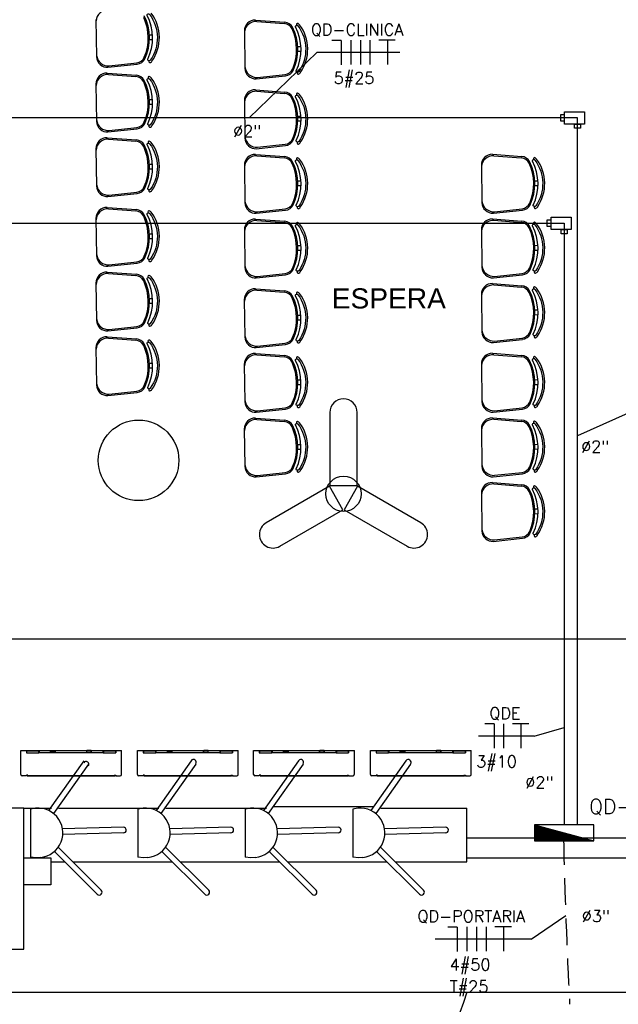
# Model space of a CAD drawing. Extents: x 86.2 to 137.2, y -250.8 to -221.5.
# Tile 11 of 15: x 115.1 to 119.6, y -243.5 to -236.2. Entities that reach past the tile are written whole.
import ezdxf
from ezdxf.enums import TextEntityAlignment as Align

# ---------------------------------------------------------------- set-up
doc = ezdxf.new("R2010")
doc.units = 0
doc.header["$MEASUREMENT"] = 0
doc.linetypes.add('HIDDEN', pattern=[0.375, 0.25, -0.125])
doc.layers.get('0').update_dxf_attribs({"linetype": 'CONTINUOUS'})
for name, color, linetype in [('CIRCUITOS', 2, 'CONTINUOUS'), ('LINHA', 40, 'CONTINUOUS'), ('paredes1', 8, 'CONTINUOUS'), ('QUADRO_DE_CIRCUITOS', 1, 'CONTINUOUS'), ('textos1', 4, 'CONTINUOUS'), ('TUB_ELETRICA', 5, 'CONTINUOUS')]:
    doc.layers.add(name, color=color, linetype=linetype)
doc.styles.add('ROMANS', font='romans')
doc.styles.add('Texto Cota', font='arial.ttf')

# ---------------------------------------------------------------- blocks, each defined once
blk = doc.blocks.new('cortina de ar')
at = {"layer": 'paredes1'}
for p, q in [((-0.375, -0.1839), (-0.375, -0.0035)), ((-0.375, -0.0035), (0.375, -0.0035)), ((-0.3332, -0.0035), (-0.3332, -0.0225)), ((-0.3312, -0.0135), (-0.3332, -0.0135)), ((-0.3332, -0.0225), (-0.2395, -0.0225)), ((-0.3312, -0.0055), (-0.3312, -0.0205)), ((-0.3312, -0.0055), (-0.2415, -0.0055)), ((-0.3312, -0.0205), (-0.2415, -0.0205)), ((-0.3212, -0.0055), (-0.3212, -0.0035)), ((-0.2415, -0.0055), (-0.2415, -0.0205)), ((0.2395, -0.0225), (-0.2395, -0.0225)), ((-0.2375, -0.0055), (-0.2375, -0.0205)), ((-0.1525, -0.0055), (-0.2375, -0.0055)), ((0.1165, -0.0205), (-0.2375, -0.0205)), ((-0.1525, -0.0205), (-0.1525, -0.0055)), ((-0.1505, -0.0205), (-0.1505, -0.0035)), ((-0.1505, -0.0049), (-0.1185, -0.0049)), ((-0.1505, -0.0101), (-0.1185, -0.0101)), ((-0.1185, -0.0205), (-0.1185, -0.0035)), ((-0.1165, -0.0205), (-0.1165, -0.0055)), ((0.1165, -0.0055), (-0.1165, -0.0055)), ((0.1165, -0.0205), (0.1165, -0.0055)), ((0.1185, -0.0205), (0.1185, -0.0035)), ((0.1505, -0.0049), (0.1185, -0.0049)), ((0.1505, -0.0101), (0.1185, -0.0101)), ((0.1505, -0.0205), (0.1185, -0.0205)), ((0.1505, -0.0205), (0.1505, -0.0035)), ((0.1525, -0.0205), (0.1525, -0.0055)), ((0.2375, -0.0055), (0.1525, -0.0055)), ((0.2375, -0.0205), (0.1525, -0.0205)), ((0.2275, -0.0055), (0.2275, -0.0035)), ((0.2375, -0.0055), (0.2375, -0.0205)), ((0.2375, -0.0135), (0.2395, -0.0135)), ((0.2415, -0.0135), (0.2395, -0.0135)), ((0.2395, -0.0225), (0.3322, -0.0225)), ((0.2415, -0.0055), (0.2415, -0.0205)), ((0.2415, -0.0055), (0.3302, -0.0055)), ((0.2415, -0.0205), (0.3302, -0.0205)), ((0.2515, -0.0055), (0.2515, -0.0035)), ((0.3302, -0.0055), (0.3302, -0.0205)), ((0.3322, -0.0035), (0.3322, -0.0225)), ((0.375, -0.1839), (0.375, -0.0035)), ((-0.3332, -0.1935), (-0.3653, -0.1935)), ((-0.322, -0.1883), (-0.3332, -0.1883)), ((-0.3332, -0.1883), (-0.3332, -0.1935)), ((-0.333, -0.1911), (-0.3332, -0.1911)), ((-0.3268, -0.1911), (-0.3332, -0.1911)), ((-0.333, -0.1914), (-0.3332, -0.1914)), ((-0.3268, -0.1914), (-0.3332, -0.1914)), ((-0.333, -0.1883), (-0.3331, -0.1883)), ((-0.3268, -0.1883), (-0.3268, -0.1935)), ((-0.3268, -0.1935), (0.3258, -0.1935)), ((-0.322, -0.19), (-0.322, -0.1883)), ((-0.322, -0.19), (0.321, -0.19)), ((0.321, -0.1883), (0.3322, -0.1883)), ((0.321, -0.19), (0.321, -0.1883)), ((0.3258, -0.1883), (0.3258, -0.1935)), ((0.3258, -0.1911), (0.3322, -0.1911)), ((0.3258, -0.1914), (0.3322, -0.1914)), ((0.332, -0.1911), (0.3322, -0.1911)), ((0.332, -0.1914), (0.3322, -0.1914)), ((0.3322, -0.1883), (0.3322, -0.1935)), ((0.3322, -0.1935), (0.3653, -0.1935))]:
    blk.add_line(p, q, dxfattribs=at)
for centre, start, end in [((-0.3653, -0.1839), 180, 270), ((0.3653, -0.1839), 270, 0)]:
    blk.add_arc(centre, 0.00967, start, end, dxfattribs=at)
blk = doc.blocks.new('*U29')
blk.add_lwpolyline([(-0.1011, -0.3219), (0.1011, -0.3219), (0.1011, 0.2208, 1), (-0.1011, 0.2208), (-0.1011, -0.3219)], format="xyb")
blk = doc.blocks.new('AREA')
at = {"style": 'Texto Cota'}
for tag, p in [('AREAS:COMODO', (0, 1.75)), ('AREAS:VALOR', (0, -1.25))]:
    blk.add_attdef(tag, text='', height=2, dxfattribs=at).set_placement(p, align=Align.MIDDLE_CENTER)
blk = doc.blocks.new('*X0')
at = {"color": 0, "linetype": 'Continuous'}
for p, q in [((0.12, 0), (0.12, 2.97)), ((0.25, 0), (0.25, 2.93)), ((0.37, 0), (0.37, 2.9)), ((0.5, 0), (0.5, 2.86)), ((0.62, 0), (0.62, 2.83)), ((0.75, 0), (0.75, 2.8)), ((0.87, 0), (0.87, 2.76)), ((1, 0), (1, 2.73)), ((1.12, 0), (1.12, 2.69)), ((1.25, 0), (1.25, 2.66)), ((1.37, 0), (1.37, 2.62)), ((1.5, 0), (1.5, 2.59)), ((1.62, 0), (1.62, 2.56)), ((1.75, 0), (1.75, 2.52)), ((1.87, 0), (1.87, 2.49)), ((2, 0), (2, 2.45)), ((2.12, 0), (2.12, 2.42)), ((2.25, 0), (2.25, 2.39)), ((2.37, 0), (2.37, 2.35)), ((2.5, 0), (2.5, 2.32)), ((2.62, 0), (2.62, 2.28)), ((2.75, 0), (2.75, 2.25)), ((2.87, 0), (2.87, 2.22)), ((3, 0), (3, 2.18)), ((3.12, 0), (3.12, 2.15)), ((3.25, 0), (3.25, 2.11)), ((3.37, 0), (3.37, 2.08)), ((3.5, 0), (3.5, 2.05)), ((3.62, 0), (3.62, 2.01)), ((3.75, 0), (3.75, 1.98)), ((3.87, 0), (3.87, 1.94)), ((4, 0), (4, 1.91)), ((4.12, 0), (4.12, 1.87)), ((4.25, 0), (4.25, 1.84)), ((4.37, 0), (4.37, 1.81)), ((4.5, 0), (4.5, 1.77)), ((4.62, 0), (4.62, 1.74)), ((4.75, 0), (4.75, 1.7)), ((4.87, 0), (4.87, 1.67)), ((5, 0), (5, 1.64)), ((5.12, 0), (5.12, 1.6)), ((5.25, 0), (5.25, 1.57)), ((5.37, 0), (5.37, 1.53)), ((5.5, 0), (5.5, 1.5)), ((5.62, 0), (5.62, 1.47)), ((5.75, 0), (5.75, 1.43)), ((5.87, 0), (5.87, 1.4)), ((6, 0), (6, 1.36)), ((6.12, 0), (6.12, 1.33)), ((6.25, 0), (6.25, 1.3)), ((6.37, 0), (6.37, 1.26)), ((6.5, 0), (6.5, 1.23)), ((6.62, 0), (6.62, 1.19)), ((6.75, 0), (6.75, 1.16)), ((6.87, 0), (6.87, 1.12)), ((7, 0), (7, 1.09)), ((7.12, 0), (7.12, 1.06)), ((7.25, 0), (7.25, 1.02)), ((7.37, 0), (7.37, 0.99)), ((7.5, 0), (7.5, 0.95)), ((7.62, 0), (7.62, 0.92)), ((7.75, 0), (7.75, 0.89)), ((7.87, 0), (7.87, 0.85)), ((8, 0), (8, 0.82)), ((8.12, 0), (8.12, 0.78)), ((8.25, 0), (8.25, 0.75)), ((8.37, 0), (8.37, 0.72)), ((8.5, 0), (8.5, 0.68)), ((8.62, 0), (8.62, 0.65)), ((8.75, 0), (8.75, 0.61)), ((8.87, 0), (8.87, 0.58)), ((9, 0), (9, 0.55)), ((9.12, 0), (9.12, 0.51)), ((9.25, 0), (9.25, 0.48)), ((9.37, 0), (9.37, 0.44)), ((9.5, 0), (9.5, 0.41)), ((9.62, 0), (9.62, 0.37)), ((9.75, 0), (9.75, 0.34)), ((9.87, 0), (9.87, 0.31)), ((10, 0), (10, 0.27)), ((10.12, 0), (10.12, 0.24)), ((10.25, 0), (10.25, 0.2)), ((10.38, 0), (10.38, 0.17)), ((10.5, 0), (10.5, 0.14)), ((10.62, 0), (10.62, 0.1)), ((10.75, 0), (10.75, 0.07)), ((10.88, 0), (10.88, 0.03))]:
    blk.add_line(p, q, dxfattribs=at)
blk = doc.blocks.new('QDC01')
at = {"linetype": 'Continuous'}
for p, q in [((5.47, 1.53), (-5.53, 1.53)), ((-5.53, 1.53), (-5.53, -1.47)), ((-5.53, 1.53), (5.47, -1.47)), ((5.47, -1.47), (5.47, 1.53)), ((-5.53, -1.47), (5.47, -1.47))]:
    blk.add_line(p, q, dxfattribs=at)
blk.add_blockref('*X0', (-5.53, -1.47), dxfattribs=at)
at = {"linetype": 'Continuous', "style": 'ROMANS', "flags": 8}
blk.add_attdef('002', text='', height=1.6, dxfattribs=at).set_placement((-0.27, 3.23), align=Align.MIDDLE_CENTER)
blk.add_attdef('020', text='', height=1.6, dxfattribs=at).set_placement((-0.03, -2.9), align=Align.MIDDLE_RIGHT)

msp = doc.modelspace()

# ---------------------------------------------------------------- linework, layer by layer
at = {"layer": 'CIRCUITOS'}
for p, q in [((117.5142, -236.3059), (117.4449, -236.3059)), ((117.5142, -236.3059), (117.5142, -236.4892)), ((117.5878, -236.3035), (117.5878, -236.4868)), ((117.6588, -236.3035), (117.6588, -236.4868)), ((117.7298, -236.3035), (117.7298, -236.4868)), ((117.7956, -236.3018), (117.9185, -236.3018)), ((117.8597, -236.3018), (117.8597, -236.4868)), ((118.6537, -241.3966), (118.5845, -241.3966)), ((118.6537, -241.3966), (118.6537, -241.5799)), ((118.6537, -241.3966), (118.6537, -241.5799)), ((118.7247, -241.3966), (118.7247, -241.5799)), ((118.7905, -241.3949), (118.9134, -241.3949)), ((118.8546, -241.3949), (118.8546, -241.5799)), ((118.3785, -242.9114), (118.3092, -242.9114)), ((118.3785, -242.9114), (118.3785, -243.0947)), ((118.4521, -242.909), (118.4521, -243.0923)), ((118.5231, -242.909), (118.5231, -243.0923)), ((118.5941, -242.909), (118.5941, -243.0923)), ((118.6599, -242.9073), (118.7828, -242.9073)), ((118.724, -242.9073), (118.724, -243.0923))]:
    msp.add_line(p, q, dxfattribs=at)
at = {"layer": 'LINHA'}
for p, q in [((117.3333, -236.3976), (116.8299, -236.8832)), ((117.9522, -236.3976), (117.3333, -236.3976)), ((119.8988, -238.9707), (119.2761, -239.2533)), ((118.954, -241.4906), (119.1763, -241.4249)), ((118.954, -241.4906), (118.5388, -241.4906)), ((118.93, -243.003), (119.1881, -242.8261)), ((118.93, -243.003), (118.2165, -243.003))]:
    msp.add_line(p, q, dxfattribs=at)
at = {"layer": 'paredes1', "linetype": 'ByBlock'}
for p, q in [((115.6888, -236.1497), (115.6932, -236.4283)), ((116.8763, -236.1545), (117.0952, -236.1706)), ((116.8864, -236.1648), (117.0913, -236.1805)), ((116.0867, -236.2653), (116.1102, -236.2649)), ((116.7939, -236.2357), (116.7983, -236.5142)), ((116.0873, -236.3003), (116.1108, -236.2999)), ((117.1919, -236.3513), (117.2154, -236.3509)), ((117.1924, -236.3863), (117.2159, -236.3859)), ((115.778, -236.5069), (115.9964, -236.4838)), ((115.7878, -236.4962), (115.9922, -236.474)), ((115.7711, -236.55), (115.9901, -236.5662)), ((115.6888, -236.6312), (115.6932, -236.9098)), ((115.7813, -236.5603), (115.9862, -236.5761)), ((116.8831, -236.5928), (117.1015, -236.5698)), ((116.893, -236.5822), (117.0973, -236.56)), ((116.8763, -236.6746), (117.0952, -236.6908)), ((116.8864, -236.6849), (117.0913, -236.7007)), ((116.0867, -236.7468), (116.1102, -236.7464)), ((116.7939, -236.7559), (116.7983, -237.0344)), ((116.0873, -236.7818), (116.1108, -236.7814)), ((117.1919, -236.8714), (117.2154, -236.871)), ((117.1924, -236.9064), (117.2159, -236.906)), ((115.778, -236.9884), (115.9964, -236.9653)), ((115.7878, -236.9777), (115.9922, -236.9556)), ((115.7711, -237.0315), (115.9901, -237.0477)), ((115.7813, -237.0418), (115.9862, -237.0576)), ((115.6888, -237.1127), (115.6932, -237.3913)), ((116.8831, -237.113), (117.1015, -237.09)), ((116.893, -237.1024), (117.0973, -237.0802)), ((116.8763, -237.1561), (117.0952, -237.1723)), ((116.8864, -237.1664), (117.0913, -237.1822)), ((118.6418, -237.155), (118.8608, -237.1712)), ((118.652, -237.1653), (118.8569, -237.1811)), ((116.0867, -237.2283), (116.1102, -237.2279)), ((116.0873, -237.2633), (116.1108, -237.2629)), ((116.7939, -237.2374), (116.7983, -237.5159)), ((118.5595, -237.2362), (118.5639, -237.5148)), ((117.1919, -237.3529), (117.2154, -237.3525)), ((118.9574, -237.3518), (118.9809, -237.3514)), ((115.7878, -237.4592), (115.9922, -237.4371)), ((117.1924, -237.3879), (117.2159, -237.3875)), ((118.958, -237.3868), (118.9815, -237.3864)), ((115.778, -237.4699), (115.9964, -237.4468)), ((115.771, -237.5508), (115.99, -237.5669)), ((115.7812, -237.5611), (115.9861, -237.5768)), ((116.8831, -237.5945), (117.1015, -237.5715)), ((116.893, -237.5839), (117.0973, -237.5617)), ((118.6487, -237.5934), (118.8671, -237.5704)), ((118.6585, -237.5828), (118.8629, -237.5606)), ((115.6887, -237.632), (115.6931, -237.9105)), ((116.8763, -237.6376), (117.0952, -237.6538)), ((116.8864, -237.6479), (117.0913, -237.6637)), ((118.6418, -237.6365), (118.8608, -237.6527)), ((118.652, -237.6468), (118.8569, -237.6626)), ((116.7939, -237.7189), (116.7983, -237.9974)), ((118.5595, -237.7177), (118.5639, -237.9963)), ((116.0866, -237.7475), (116.1101, -237.7472)), ((116.0872, -237.7825), (116.1107, -237.7822)), ((117.1919, -237.8344), (117.2154, -237.8341)), ((117.1924, -237.8694), (117.2159, -237.869)), ((118.9574, -237.8333), (118.9809, -237.8329)), ((118.958, -237.8683), (118.9815, -237.8679)), ((115.7779, -237.9891), (115.9963, -237.9661)), ((115.7877, -237.9785), (115.9921, -237.9563)), ((115.771, -238.0323), (115.99, -238.0484)), ((115.7812, -238.0426), (115.9861, -238.0583)), ((116.8831, -238.076), (117.1015, -238.053)), ((116.893, -238.0654), (117.0973, -238.0432)), ((118.6487, -238.0749), (118.8671, -238.0519)), ((118.6585, -238.0643), (118.8629, -238.0421)), ((115.6887, -238.1135), (115.6931, -238.392)), ((116.8762, -238.1569), (117.0951, -238.1731)), ((116.8863, -238.1672), (117.0912, -238.183)), ((118.6418, -238.118), (118.8608, -238.1342)), ((118.652, -238.1283), (118.8569, -238.1441)), ((116.0866, -238.229), (116.1101, -238.2287)), ((116.7938, -238.2381), (116.7982, -238.5167)), ((118.5595, -238.1993), (118.5639, -238.4778)), ((116.0872, -238.264), (116.1107, -238.2637)), ((118.9574, -238.3148), (118.9809, -238.3144)), ((117.1918, -238.3537), (117.2153, -238.3533)), ((117.1923, -238.3887), (117.2158, -238.3883)), ((118.958, -238.3498), (118.9815, -238.3494)), ((115.7779, -238.4706), (115.9963, -238.4476)), ((115.7877, -238.46), (115.9921, -238.4378)), ((115.771, -238.5138), (115.99, -238.5299)), ((115.7812, -238.5241), (115.9861, -238.5398)), ((118.6487, -238.5564), (118.8671, -238.5334)), ((118.6585, -238.5458), (118.8629, -238.5236)), ((115.6887, -238.595), (115.6931, -238.8735)), ((116.8831, -238.5953), (117.1014, -238.5722)), ((116.8929, -238.5847), (117.0972, -238.5625)), ((116.8762, -238.6384), (117.0951, -238.6546)), ((116.8863, -238.6487), (117.0912, -238.6645)), ((118.6417, -238.6373), (118.8607, -238.6534)), ((118.6519, -238.6476), (118.8568, -238.6634)), ((116.0866, -238.7105), (116.1101, -238.7102)), ((116.0872, -238.7455), (116.1107, -238.7452)), ((116.7938, -238.7196), (116.7982, -238.9982)), ((118.5594, -238.7185), (118.5638, -238.9971)), ((117.1918, -238.8352), (117.2153, -238.8348)), ((117.1923, -238.8702), (117.2158, -238.8698)), ((118.9573, -238.8341), (118.9808, -238.8337)), ((118.9579, -238.8691), (118.9814, -238.8687)), ((115.7779, -238.9521), (115.9963, -238.9291)), ((115.7877, -238.9415), (115.9921, -238.9193)), ((116.8929, -239.0662), (117.0972, -239.044)), ((118.6486, -239.0756), (118.867, -239.0526)), ((118.6584, -239.065), (118.8628, -239.0428)), ((116.8762, -239.1199), (117.0951, -239.1361)), ((116.8831, -239.0768), (117.1014, -239.0537)), ((118.6417, -239.1188), (118.8607, -239.135)), ((116.8863, -239.1302), (117.0912, -239.146)), ((118.6519, -239.1291), (118.8568, -239.1449)), ((116.7938, -239.2011), (116.7982, -239.4797)), ((118.5594, -239.2), (118.5638, -239.4786)), ((117.1918, -239.3167), (117.2153, -239.3163)), ((118.9573, -239.3156), (118.9808, -239.3152)), ((117.1923, -239.3517), (117.2158, -239.3513)), ((118.9579, -239.3506), (118.9814, -239.3502)), ((116.8831, -239.5583), (117.1014, -239.5352)), ((116.8929, -239.5477), (117.0972, -239.5255)), ((118.6486, -239.5572), (118.867, -239.5341)), ((118.6584, -239.5465), (118.8628, -239.5243)), ((118.6417, -239.6003), (118.8607, -239.6165)), ((118.6519, -239.6106), (118.8568, -239.6264)), ((118.5594, -239.6815), (118.5638, -239.9601)), ((118.9573, -239.7971), (118.9808, -239.7967)), ((118.9579, -239.8321), (118.9814, -239.8317)), ((118.6584, -240.028), (118.8628, -240.0058)), ((118.6486, -240.0387), (118.867, -240.0156))]:
    msp.add_line(p, q, dxfattribs=at)
at = {"layer": 'paredes1'}
for p, q in [((115.5977, -241.6728), (115.3362, -242.0435)), ((116.3977, -241.6728), (116.1362, -242.0435)), ((117.1977, -241.6728), (116.9362, -242.0435)), ((117.9977, -241.6728), (117.7362, -242.0435)), ((115.6322, -241.6972), (115.3722, -242.0658)), ((116.4322, -241.6972), (116.1722, -242.0658)), ((117.2322, -241.6972), (116.9722, -242.0658)), ((118.0322, -241.6972), (117.7722, -242.0658)), ((115.1513, -242.0271), (115.3579, -242.0271)), ((115.1513, -242.0272), (115.3579, -242.0271)), ((115.2143, -242.0311), (115.2013, -242.0331)), ((115.2013, -242.0331), (115.2013, -242.3909)), ((115.4096, -242.0271), (116.1579, -242.0271)), ((116.0143, -242.0311), (116.0013, -242.0331)), ((116.0013, -242.0331), (116.0013, -242.3909)), ((116.2096, -242.0271), (116.9579, -242.0271)), ((116.8143, -242.0311), (116.8013, -242.0331)), ((116.8013, -242.0331), (116.8013, -242.3909)), ((117.0096, -242.0128), (117.7579, -242.0128)), ((117.6143, -242.0311), (117.6013, -242.0331)), ((117.6013, -242.0331), (117.6013, -242.3909)), ((117.8096, -242.0271), (118.4513, -242.0271)), ((118.4513, -242.426), (118.4513, -242.0271)), ((115.8926, -242.168), (115.4391, -242.1791)), ((116.6926, -242.168), (116.2391, -242.1791)), ((117.4926, -242.168), (117.0391, -242.1791)), ((118.2926, -242.168), (117.8391, -242.1791)), ((115.8936, -242.2102), (115.4414, -242.2213)), ((116.6936, -242.2102), (116.2414, -242.2213)), ((117.4936, -242.2102), (117.0414, -242.2213)), ((118.2936, -242.2102), (117.8414, -242.2213)), ((118.4513, -242.2472), (120.4813, -242.2472)), ((118.4513, -242.3972), (118.4513, -242.2472)), ((115.6988, -242.6671), (115.379, -242.3483)), ((115.7286, -242.6372), (115.4073, -242.317)), ((116.4988, -242.6671), (116.179, -242.3483)), ((116.5286, -242.6372), (116.2073, -242.317)), ((117.2988, -242.6671), (116.979, -242.3483)), ((117.3286, -242.6372), (117.0073, -242.317)), ((118.0988, -242.6671), (117.779, -242.3483)), ((118.1286, -242.6372), (117.8073, -242.317)), ((115.2432, -242.3971), (115.2013, -242.3909)), ((115.2758, -242.393), (115.2432, -242.3971)), ((115.3513, -242.427), (115.4579, -242.427)), ((115.5177, -242.427), (116.2576, -242.4267)), ((116.0432, -242.3971), (116.0013, -242.3909)), ((116.0758, -242.393), (116.0432, -242.3971)), ((116.3174, -242.4267), (117.0573, -242.4264)), ((116.8432, -242.3971), (116.8013, -242.3909)), ((116.8758, -242.393), (116.8432, -242.3971)), ((117.1171, -242.4264), (117.8571, -242.4262)), ((117.6432, -242.3971), (117.6013, -242.3909)), ((117.6758, -242.393), (117.6432, -242.3971)), ((117.9169, -242.4261), (118.4513, -242.426)), ((118.4513, -242.3972), (120.4813, -242.3972)), ((100.0029, -243.3972), (124.5513, -243.3972))]:
    msp.add_line(p, q, dxfattribs=at)
at = {"layer": 'paredes1', "linetype": 'ByBlock'}
for points in [[(116.0747, -236.4461, 0.237888), (116.0696, -236.1199, -0.605717), (116.0835, -236.109, -0.122717), (116.0883, -236.1127, -0.323529), (116.0936, -236.4527, -0.122717), (116.089, -236.4566, -0.605717)], [(117.1798, -236.5321, 0.237888), (117.1747, -236.2059, -0.605717), (117.1887, -236.195, -0.122717), (117.1934, -236.1987, -0.323529), (117.1988, -236.5387, -0.122717), (117.1941, -236.5426, -0.605717)], [(116.0747, -236.9276, 0.237888), (116.0696, -236.6014, -0.605717), (116.0835, -236.5905, -0.122717), (116.0883, -236.5942, -0.323529), (116.0936, -236.9342, -0.122717), (116.089, -236.9381, -0.605717)], [(117.1798, -237.0522, 0.237888), (117.1747, -236.7261, -0.605717), (117.1887, -236.7151, -0.122717), (117.1934, -236.7189, -0.323529), (117.1988, -237.0588, -0.122717), (117.1941, -237.0627, -0.605717)], [(116.0747, -237.4091, 0.237888), (116.0696, -237.0829, -0.605717), (116.0835, -237.072, -0.122717), (116.0883, -237.0757, -0.323529), (116.0936, -237.4157, -0.122717), (116.089, -237.4196, -0.605717)], [(117.1798, -237.5337, 0.237888), (117.1747, -237.2076, -0.605717), (117.1887, -237.1966, -0.122717), (117.1934, -237.2004, -0.323529), (117.1988, -237.5403, -0.122717), (117.1941, -237.5442, -0.605717)], [(118.9454, -237.5326, 0.237888), (118.9403, -237.2065, -0.605717), (118.9542, -237.1955, -0.122717), (118.959, -237.1993, -0.323529), (118.9643, -237.5392, -0.122717), (118.9597, -237.5431, -0.605717)], [(116.0746, -237.9283, 0.237888), (116.0695, -237.6022, -0.605717), (116.0834, -237.5913, -0.122717), (116.0882, -237.595, -0.323529), (116.0935, -237.935, -0.122717), (116.0889, -237.9388, -0.605717)], [(117.1798, -238.0152, 0.237888), (117.1747, -237.6891, -0.605717), (117.1887, -237.6781, -0.122717), (117.1934, -237.6819, -0.323529), (117.1988, -238.0218, -0.122717), (117.1941, -238.0257, -0.605717)], [(118.9454, -238.0141, 0.237888), (118.9403, -237.688, -0.605717), (118.9542, -237.677, -0.122717), (118.959, -237.6808, -0.323529), (118.9643, -238.0207, -0.122717), (118.9597, -238.0246, -0.605717)], [(116.0746, -238.4098, 0.237888), (116.0695, -238.0837, -0.605717), (116.0834, -238.0728, -0.122717), (116.0882, -238.0765, -0.323529), (116.0935, -238.4165, -0.122717), (116.0889, -238.4203, -0.605717)], [(118.9454, -238.4956, 0.237888), (118.9403, -238.1695, -0.605717), (118.9542, -238.1585, -0.122717), (118.959, -238.1623, -0.323529), (118.9643, -238.5022, -0.122717), (118.9597, -238.5061, -0.605717)], [(117.1798, -238.5345, 0.237888), (117.1746, -238.2083, -0.605717), (117.1886, -238.1974, -0.122717), (117.1933, -238.2011, -0.323529), (117.1987, -238.5411, -0.122717), (117.194, -238.545, -0.605717)], [(116.0746, -238.8913, 0.237888), (116.0695, -238.5652, -0.605717), (116.0834, -238.5543, -0.122717), (116.0882, -238.558, -0.323529), (116.0935, -238.898, -0.122717), (116.0889, -238.9018, -0.605717)], [(117.1798, -239.016, 0.237888), (117.1746, -238.6899, -0.605717), (117.1886, -238.6789, -0.122717), (117.1933, -238.6826, -0.323529), (117.1987, -239.0226, -0.122717), (117.194, -239.0265, -0.605717)], [(118.9453, -239.0149, 0.237888), (118.9402, -238.6887, -0.605717), (118.9541, -238.6778, -0.122717), (118.9589, -238.6815, -0.323529), (118.9642, -239.0215, -0.122717), (118.9596, -239.0254, -0.605717)], [(117.1798, -239.4975, 0.237888), (117.1746, -239.1714, -0.605717), (117.1886, -239.1604, -0.122717), (117.1933, -239.1641, -0.323529), (117.1987, -239.5041, -0.122717), (117.194, -239.508, -0.605717)], [(118.9453, -239.4964, 0.237888), (118.9402, -239.1702, -0.605717), (118.9541, -239.1593, -0.122717), (118.9589, -239.163, -0.323529), (118.9642, -239.503, -0.122717), (118.9596, -239.5069, -0.605717)], [(118.9453, -239.9779, 0.237888), (118.9402, -239.6517, -0.605717), (118.9541, -239.6408, -0.122717), (118.9589, -239.6445, -0.323529), (118.9642, -239.9845, -0.122717), (118.9596, -239.9884, -0.605717)]]:
    msp.add_lwpolyline(points, format="xyb", close=True, dxfattribs=at)
msp.add_lwpolyline([(117.6379, -239.6284), (117.5368, -239.8035), (118.0068, -240.0748, 1), (118.1079, -239.8997), (117.6379, -239.6284)], format="xyb", dxfattribs=at)
at = {"layer": 'paredes1'}
for points in [[(114.3013, -243.0772), (115.1513, -243.0772), (115.1513, -242.0272), (114.3013, -242.0272)], [(115.1513, -242.3972), (115.3513, -242.3972), (115.3513, -242.5972), (115.1513, -242.5972)]]:
    msp.add_lwpolyline(points, close=True, dxfattribs=at)
at = {"layer": 'paredes1', "linetype": 'ByBlock'}
for centre, radius in [((116.0062, -239.4352), 0.3), ((117.5326, -239.6843), 0.1311)]:
    msp.add_circle(centre, radius, dxfattribs=at)
for centre, radius, start, end in [((115.7776, -236.1674), 0.0887, 87.64757, 175.30731), ((115.8557, -236.2864), 0.3052, 325.02359, 36.77601), ((115.7164, -236.2886), 0.3622, 336.63589, 25.16372), ((115.7253, -236.2884), 0.3622, 334.50451, 27.2951), ((116.8739, -236.2344), 0.08, 88.33056, 180.8998), ((116.8828, -236.2534), 0.0887, 87.64757, 175.30731), ((117.086, -236.2503), 0.07, 25.16372, 85.59991), ((117.0901, -236.2405), 0.07, 27.2951, 85.77855), ((117.1893, -236.1869), 0.00782, 45.57426, 241.08892), ((117.1835, -236.2064), 0.0275, 37.44267, 65.75434), ((116.9609, -236.3724), 0.3052, 325.02359, 36.77601), ((116.8215, -236.3746), 0.3622, 336.63589, 25.16372), ((116.8304, -236.3744), 0.3622, 334.50451, 27.2951), ((117.1835, -236.2064), 0.0125, 37.7697, 65.75434), ((115.7732, -236.427), 0.08, 180.8998, 273.46904), ((115.7814, -236.4078), 0.0887, 186.49229, 274.15203), ((115.9846, -236.4045), 0.07, 276.1997, 336.63589), ((115.989, -236.4142), 0.07, 276.02105, 334.50451), ((116.0899, -236.4646), 0.00782, 120.71068, 316.22534), ((116.0835, -236.4453), 0.0275, 296.04526, 324.35693), ((115.7688, -236.63), 0.08, 88.33056, 180.8998), ((116.8783, -236.513), 0.08, 180.8998, 273.46904), ((116.8866, -236.4938), 0.0887, 186.49229, 274.15203), ((117.0897, -236.4904), 0.07, 276.1997, 336.63589), ((117.0942, -236.5002), 0.07, 276.02105, 334.50451), ((117.1951, -236.5506), 0.00782, 120.71068, 316.22534), ((117.1886, -236.5313), 0.0275, 296.04526, 324.35693), ((115.7776, -236.6489), 0.0887, 87.64757, 175.30731), ((115.9808, -236.6459), 0.07, 25.16372, 85.59991), ((115.9849, -236.636), 0.07, 27.2951, 85.77855), ((115.7164, -236.7701), 0.3622, 336.63589, 25.16372), ((115.7253, -236.77), 0.3622, 334.50451, 27.2951), ((116.0842, -236.5824), 0.00782, 45.57426, 241.08892), ((116.0784, -236.6019), 0.0125, 37.7697, 65.75434), ((116.0784, -236.6019), 0.0275, 37.44267, 65.75434), ((115.8557, -236.7679), 0.3052, 325.02359, 36.77601), ((116.8739, -236.7546), 0.08, 88.33056, 180.8998), ((116.8828, -236.7736), 0.0887, 87.64757, 175.30731), ((117.086, -236.7705), 0.07, 25.16372, 85.59991), ((117.0901, -236.7606), 0.07, 27.2951, 85.77855), ((117.1893, -236.707), 0.00782, 45.57426, 241.08892), ((117.1835, -236.7265), 0.0275, 37.44267, 65.75434), ((116.8215, -236.8947), 0.3622, 336.63589, 25.16372), ((116.8304, -236.8946), 0.3622, 334.50451, 27.2951), ((117.1835, -236.7265), 0.0125, 37.7697, 65.75434), ((116.9609, -236.8925), 0.3052, 325.02359, 36.77601), ((115.7732, -236.9085), 0.08, 180.8998, 273.46904), ((115.7814, -236.8893), 0.0887, 186.49229, 274.15203), ((115.9846, -236.886), 0.07, 276.1997, 336.63589), ((115.989, -236.8957), 0.07, 276.02105, 334.50451), ((116.0899, -236.9461), 0.00782, 120.71068, 316.22534), ((116.0835, -236.9268), 0.0275, 296.04526, 324.35693), ((115.7688, -237.1115), 0.08, 88.33056, 180.8998), ((115.7776, -237.1304), 0.0887, 87.64757, 175.30731), ((115.9808, -237.1274), 0.07, 25.16372, 85.59991), ((115.9849, -237.1175), 0.07, 27.2951, 85.77855), ((116.0842, -237.0639), 0.00782, 45.57426, 241.08892), ((116.0784, -237.0834), 0.0125, 37.7697, 65.75434), ((116.0784, -237.0834), 0.0275, 37.44267, 65.75434), ((115.8557, -237.2494), 0.3052, 325.02359, 36.77601), ((116.8783, -237.0331), 0.08, 180.8998, 273.46904), ((116.8866, -237.0139), 0.0887, 186.49229, 274.15203), ((117.0897, -237.0106), 0.07, 276.1997, 336.63589), ((117.0942, -237.0204), 0.07, 276.02105, 334.50451), ((117.1951, -237.0708), 0.00782, 120.71068, 316.22534), ((117.1886, -237.0515), 0.0275, 296.04526, 324.35693), ((115.7164, -237.2516), 0.3622, 336.63589, 25.16372), ((115.7253, -237.2515), 0.3622, 334.50451, 27.2951), ((116.8739, -237.2361), 0.08, 88.33056, 180.8998), ((116.8828, -237.2551), 0.0887, 87.64757, 175.30731), ((117.086, -237.252), 0.07, 25.16372, 85.59991), ((117.0901, -237.2421), 0.07, 27.2951, 85.77855), ((116.8304, -237.3761), 0.3622, 334.50451, 27.2951), ((117.1893, -237.1885), 0.00782, 45.57426, 241.08892), ((117.1835, -237.208), 0.0125, 37.7697, 65.75434), ((117.1835, -237.208), 0.0275, 37.44267, 65.75434), ((116.9609, -237.374), 0.3052, 325.02359, 36.77601), ((118.6395, -237.235), 0.08, 88.33056, 180.8998), ((118.6483, -237.254), 0.0887, 87.64757, 175.30731), ((118.8515, -237.2509), 0.07, 25.16372, 85.59991), ((118.8556, -237.241), 0.07, 27.2951, 85.77855), ((118.596, -237.375), 0.3622, 334.50451, 27.2951), ((118.9549, -237.1874), 0.00782, 45.57426, 241.08892), ((118.9491, -237.2069), 0.0125, 37.7697, 65.75434), ((118.9491, -237.2069), 0.0275, 37.44267, 65.75434), ((118.7264, -237.3729), 0.3052, 325.02359, 36.77601), ((116.8215, -237.3762), 0.3622, 336.63589, 25.16372), ((118.5871, -237.3751), 0.3622, 336.63589, 25.16372), ((115.7732, -237.39), 0.08, 180.8998, 273.46904), ((115.7814, -237.3708), 0.0887, 186.49229, 274.15203), ((115.9846, -237.3675), 0.07, 276.1997, 336.63589), ((115.989, -237.3772), 0.07, 276.02105, 334.50451), ((116.0899, -237.4276), 0.00782, 120.71068, 316.22534), ((116.0835, -237.4084), 0.0275, 296.04526, 324.35693), ((116.8866, -237.4954), 0.0887, 186.49229, 274.15203), ((118.6521, -237.4943), 0.0887, 186.49229, 274.15203), ((115.7687, -237.6307), 0.08, 88.33056, 180.8998), ((115.7775, -237.6497), 0.0887, 87.64757, 175.30731), ((115.9807, -237.6466), 0.07, 25.16372, 85.59991), ((115.9848, -237.6367), 0.07, 27.2951, 85.77855), ((116.0841, -237.5832), 0.00782, 45.57426, 241.08892), ((116.0783, -237.6026), 0.0275, 37.44267, 65.75434), ((115.8556, -237.7687), 0.3052, 325.02359, 36.77601), ((116.8783, -237.5147), 0.08, 180.8998, 273.46904), ((117.0897, -237.4921), 0.07, 276.1997, 336.63589), ((117.0942, -237.5019), 0.07, 276.02105, 334.50451), ((117.1951, -237.5523), 0.00782, 120.71068, 316.22534), ((117.1886, -237.533), 0.0275, 296.04526, 324.35693), ((118.6439, -237.5135), 0.08, 180.8998, 273.46904), ((118.8553, -237.491), 0.07, 276.1997, 336.63589), ((118.8597, -237.5007), 0.07, 276.02105, 334.50451), ((118.9606, -237.5512), 0.00782, 120.71068, 316.22534), ((118.9542, -237.5319), 0.0275, 296.04526, 324.35693), ((115.7163, -237.7709), 0.3622, 336.63589, 25.16372), ((115.7252, -237.7707), 0.3622, 334.50451, 27.2951), ((116.0783, -237.6026), 0.0125, 37.7697, 65.75434), ((116.8739, -237.7176), 0.08, 88.33056, 180.8998), ((116.8828, -237.7366), 0.0887, 87.64757, 175.30731), ((117.0901, -237.7236), 0.07, 27.2951, 85.77855), ((118.6395, -237.7165), 0.08, 88.33056, 180.8998), ((118.6483, -237.7355), 0.0887, 87.64757, 175.30731), ((118.8556, -237.7225), 0.07, 27.2951, 85.77855), ((117.086, -237.7335), 0.07, 25.16372, 85.59991), ((116.8215, -237.8577), 0.3622, 336.63589, 25.16372), ((116.8304, -237.8576), 0.3622, 334.50451, 27.2951), ((117.1893, -237.67), 0.00782, 45.57426, 241.08892), ((117.1835, -237.6895), 0.0125, 37.7697, 65.75434), ((117.1835, -237.6895), 0.0275, 37.44267, 65.75434), ((116.9609, -237.8556), 0.3052, 325.02359, 36.77601), ((118.8515, -237.7324), 0.07, 25.16372, 85.59991), ((118.5871, -237.8566), 0.3622, 336.63589, 25.16372), ((118.596, -237.8565), 0.3622, 334.50451, 27.2951), ((118.9549, -237.6689), 0.00782, 45.57426, 241.08892), ((118.9491, -237.6884), 0.0125, 37.7697, 65.75434), ((118.9491, -237.6884), 0.0275, 37.44267, 65.75434), ((118.7264, -237.8544), 0.3052, 325.02359, 36.77601), ((115.7731, -237.9093), 0.08, 180.8998, 273.46904), ((115.7813, -237.89), 0.0887, 186.49229, 274.15203), ((115.9845, -237.8867), 0.07, 276.1997, 336.63589), ((115.9889, -237.8965), 0.07, 276.02105, 334.50451), ((116.0898, -237.9469), 0.00782, 120.71068, 316.22534), ((116.0834, -237.9276), 0.0275, 296.04526, 324.35693), ((116.8783, -237.9962), 0.08, 180.8998, 273.46904), ((116.8866, -237.9769), 0.0887, 186.49229, 274.15203), ((117.0897, -237.9736), 0.07, 276.1997, 336.63589), ((117.0942, -237.9834), 0.07, 276.02105, 334.50451), ((118.6439, -237.995), 0.08, 180.8998, 273.46904), ((118.6521, -237.9758), 0.0887, 186.49229, 274.15203), ((118.8553, -237.9725), 0.07, 276.1997, 336.63589), ((118.8597, -237.9822), 0.07, 276.02105, 334.50451), ((118.9606, -238.0327), 0.00782, 120.71068, 316.22534), ((115.7687, -238.1122), 0.08, 88.33056, 180.8998), ((115.7775, -238.1312), 0.0887, 87.64757, 175.30731), ((115.9807, -238.1281), 0.07, 25.16372, 85.59991), ((115.9848, -238.1182), 0.07, 27.2951, 85.77855), ((115.7163, -238.2524), 0.3622, 336.63589, 25.16372), ((115.7252, -238.2522), 0.3622, 334.50451, 27.2951), ((116.0841, -238.0647), 0.00782, 45.57426, 241.08892), ((116.0783, -238.0842), 0.0125, 37.7697, 65.75434), ((116.0783, -238.0842), 0.0275, 37.44267, 65.75434), ((115.8556, -238.2502), 0.3052, 325.02359, 36.77601), ((117.1951, -238.0338), 0.00782, 120.71068, 316.22534), ((117.1886, -238.0145), 0.0275, 296.04526, 324.35693), ((118.9542, -238.0134), 0.0275, 296.04526, 324.35693), ((116.8738, -238.2369), 0.08, 88.33056, 180.8998), ((116.8827, -238.2558), 0.0887, 87.64757, 175.30731), ((118.6395, -238.198), 0.08, 88.33056, 180.8998), ((118.6483, -238.217), 0.0887, 87.64757, 175.30731), ((118.8515, -238.2139), 0.07, 25.16372, 85.59991), ((118.8556, -238.204), 0.07, 27.2951, 85.77855), ((118.596, -238.338), 0.3622, 334.50451, 27.2951), ((118.9549, -238.1504), 0.00782, 45.57426, 241.08892), ((118.9491, -238.1699), 0.0125, 37.7697, 65.75434), ((118.9491, -238.1699), 0.0275, 37.44267, 65.75434), ((118.7264, -238.3359), 0.3052, 325.02359, 36.77601), ((117.0859, -238.2528), 0.07, 25.16372, 85.59991), ((117.09, -238.2429), 0.07, 27.2951, 85.77855), ((116.8214, -238.377), 0.3622, 336.63589, 25.16372), ((116.8303, -238.3769), 0.3622, 334.50451, 27.2951), ((117.1893, -238.1893), 0.00782, 45.57426, 241.08892), ((117.1834, -238.2088), 0.0125, 37.7697, 65.75434), ((117.1834, -238.2088), 0.0275, 37.44267, 65.75434), ((116.9608, -238.3748), 0.3052, 325.02359, 36.77601), ((118.5871, -238.3381), 0.3622, 336.63589, 25.16372), ((115.7731, -238.3908), 0.08, 180.8998, 273.46904), ((115.7813, -238.3715), 0.0887, 186.49229, 274.15203), ((115.9845, -238.3682), 0.07, 276.1997, 336.63589), ((115.9889, -238.378), 0.07, 276.02105, 334.50451), ((116.0898, -238.4284), 0.00782, 120.71068, 316.22534), ((116.0834, -238.4091), 0.0275, 296.04526, 324.35693), ((115.7687, -238.5937), 0.08, 88.33056, 180.8998), ((115.7775, -238.6127), 0.0887, 87.64757, 175.30731), ((115.9848, -238.5997), 0.07, 27.2951, 85.77855), ((116.0841, -238.5462), 0.00782, 45.57426, 241.08892), ((116.8782, -238.5154), 0.08, 180.8998, 273.46904), ((116.8865, -238.4962), 0.0887, 186.49229, 274.15203), ((117.0896, -238.4929), 0.07, 276.1997, 336.63589), ((117.0941, -238.5026), 0.07, 276.02105, 334.50451), ((118.6439, -238.4765), 0.08, 180.8998, 273.46904), ((118.6521, -238.4573), 0.0887, 186.49229, 274.15203), ((118.8553, -238.454), 0.07, 276.1997, 336.63589), ((118.8597, -238.4637), 0.07, 276.02105, 334.50451), ((118.9606, -238.5142), 0.00782, 120.71068, 316.22534), ((118.9542, -238.4949), 0.0275, 296.04526, 324.35693), ((115.9807, -238.6096), 0.07, 25.16372, 85.59991), ((115.7163, -238.7339), 0.3622, 336.63589, 25.16372), ((115.7252, -238.7337), 0.3622, 334.50451, 27.2951), ((116.0783, -238.5657), 0.0125, 37.7697, 65.75434), ((116.0783, -238.5657), 0.0275, 37.44267, 65.75434), ((115.8556, -238.7317), 0.3052, 325.02359, 36.77601), ((117.195, -238.553), 0.00782, 120.71068, 316.22534), ((117.1885, -238.5338), 0.0275, 296.04526, 324.35693), ((116.8738, -238.7184), 0.08, 88.33056, 180.8998), ((116.8827, -238.7373), 0.0887, 87.64757, 175.30731), ((117.0859, -238.7343), 0.07, 25.16372, 85.59991), ((117.09, -238.7244), 0.07, 27.2951, 85.77855), ((117.1893, -238.6708), 0.00782, 45.57426, 241.08892), ((117.1834, -238.6903), 0.0125, 37.7697, 65.75434), ((117.1834, -238.6903), 0.0275, 37.44267, 65.75434), ((116.9608, -238.8563), 0.3052, 325.02359, 36.77601), ((118.6394, -238.7173), 0.08, 88.33056, 180.8998), ((118.6482, -238.7362), 0.0887, 87.64757, 175.30731), ((118.8514, -238.7331), 0.07, 25.16372, 85.59991), ((118.8555, -238.7233), 0.07, 27.2951, 85.77855), ((118.9548, -238.6697), 0.00782, 45.57426, 241.08892), ((118.949, -238.6892), 0.0125, 37.7697, 65.75434), ((118.949, -238.6892), 0.0275, 37.44267, 65.75434), ((118.7263, -238.8552), 0.3052, 325.02359, 36.77601), ((116.8214, -238.8585), 0.3622, 336.63589, 25.16372), ((116.8303, -238.8584), 0.3622, 334.50451, 27.2951), ((118.587, -238.8574), 0.3622, 336.63589, 25.16372), ((118.5959, -238.8572), 0.3622, 334.50451, 27.2951), ((115.7731, -238.8723), 0.08, 180.8998, 273.46904), ((115.7813, -238.853), 0.0887, 186.49229, 274.15203), ((115.9845, -238.8497), 0.07, 276.1997, 336.63589), ((115.9889, -238.8595), 0.07, 276.02105, 334.50451), ((116.0898, -238.9099), 0.00782, 120.71068, 316.22534), ((116.0834, -238.8906), 0.0275, 296.04526, 324.35693), ((116.8782, -238.9969), 0.08, 180.8998, 273.46904), ((116.8865, -238.9777), 0.0887, 186.49229, 274.15203), ((117.0896, -238.9744), 0.07, 276.1997, 336.63589), ((117.0941, -238.9841), 0.07, 276.02105, 334.50451), ((117.195, -239.0346), 0.00782, 120.71068, 316.22534), ((117.1885, -239.0153), 0.0275, 296.04526, 324.35693), ((118.6438, -238.9958), 0.08, 180.8998, 273.46904), ((118.652, -238.9766), 0.0887, 186.49229, 274.15203), ((118.8552, -238.9732), 0.07, 276.1997, 336.63589), ((118.8596, -238.983), 0.07, 276.02105, 334.50451), ((118.9605, -239.0334), 0.00782, 120.71068, 316.22534), ((118.9541, -239.0141), 0.0275, 296.04526, 324.35693), ((116.8738, -239.1999), 0.08, 88.33056, 180.8998), ((118.6394, -239.1988), 0.08, 88.33056, 180.8998), ((116.8827, -239.2188), 0.0887, 87.64757, 175.30731), ((117.0859, -239.2158), 0.07, 25.16372, 85.59991), ((117.09, -239.2059), 0.07, 27.2951, 85.77855), ((116.8214, -239.34), 0.3622, 336.63589, 25.16372), ((116.8303, -239.3399), 0.3622, 334.50451, 27.2951), ((117.1893, -239.1523), 0.00782, 45.57426, 241.08892), ((117.1834, -239.1718), 0.0125, 37.7697, 65.75434), ((117.1834, -239.1718), 0.0275, 37.44267, 65.75434), ((116.9608, -239.3378), 0.3052, 325.02359, 36.77601), ((118.6482, -239.2177), 0.0887, 87.64757, 175.30731), ((118.8514, -239.2147), 0.07, 25.16372, 85.59991), ((118.8555, -239.2048), 0.07, 27.2951, 85.77855), ((118.587, -239.3389), 0.3622, 336.63589, 25.16372), ((118.5959, -239.3387), 0.3622, 334.50451, 27.2951), ((118.9548, -239.1512), 0.00782, 45.57426, 241.08892), ((118.949, -239.1707), 0.0125, 37.7697, 65.75434), ((118.949, -239.1707), 0.0275, 37.44267, 65.75434), ((118.7263, -239.3367), 0.3052, 325.02359, 36.77601), ((116.8782, -239.4784), 0.08, 180.8998, 273.46904), ((116.8865, -239.4592), 0.0887, 186.49229, 274.15203), ((117.0896, -239.4559), 0.07, 276.1997, 336.63589), ((118.6438, -239.4773), 0.08, 180.8998, 273.46904), ((118.652, -239.4581), 0.0887, 186.49229, 274.15203), ((118.8552, -239.4548), 0.07, 276.1997, 336.63589), ((117.0941, -239.4656), 0.07, 276.02105, 334.50451), ((117.195, -239.5161), 0.00782, 120.71068, 316.22534), ((117.1885, -239.4968), 0.0275, 296.04526, 324.35693), ((118.8596, -239.4645), 0.07, 276.02105, 334.50451), ((118.9605, -239.5149), 0.00782, 120.71068, 316.22534), ((118.9541, -239.4956), 0.0275, 296.04526, 324.35693), ((118.6394, -239.6803), 0.08, 88.33056, 180.8998), ((118.6482, -239.6992), 0.0887, 87.64757, 175.30731), ((118.8514, -239.6962), 0.07, 25.16372, 85.59991), ((118.8555, -239.6863), 0.07, 27.2951, 85.77855), ((118.9548, -239.6327), 0.00782, 45.57426, 241.08892), ((118.949, -239.6522), 0.0275, 37.44267, 65.75434), ((118.7263, -239.8182), 0.3052, 325.02359, 36.77601), ((118.587, -239.8204), 0.3622, 336.63589, 25.16372), ((118.5959, -239.8202), 0.3622, 334.50451, 27.2951), ((118.949, -239.6522), 0.0125, 37.7697, 65.75434), ((118.6438, -239.9588), 0.08, 180.8998, 273.46904), ((118.652, -239.9396), 0.0887, 186.49229, 274.15203), ((118.8552, -239.9363), 0.07, 276.1997, 336.63589), ((118.8596, -239.946), 0.07, 276.02105, 334.50451), ((118.9605, -239.9964), 0.00782, 120.71068, 316.22534), ((118.9541, -239.9771), 0.0275, 296.04526, 324.35693)]:
    msp.add_arc(centre, radius, start, end, dxfattribs=at)
at = {"layer": 'paredes1'}
for centre, radius, start, end in [((115.6149, -241.6994), 0.0211, 324.80482, 144.80482), ((116.4149, -241.685), 0.0211, 324.80482, 144.80482), ((117.2149, -241.685), 0.0211, 324.80482, 144.80482), ((118.0149, -241.685), 0.0211, 324.80482, 144.80482), ((115.2577, -242.2099), 0.184, 275.64667, 103.64013), ((116.0577, -242.2099), 0.184, 275.64667, 103.64013), ((116.8577, -242.2099), 0.184, 275.64667, 103.64013), ((117.6577, -242.2099), 0.184, 275.64667, 103.64013), ((115.8931, -242.1891), 0.0211, 271.40228, 91.40228), ((116.6931, -242.1891), 0.0211, 271.40228, 91.40228), ((117.4931, -242.1891), 0.0211, 271.40228, 91.40228), ((118.2931, -242.1891), 0.0211, 271.40228, 91.40228), ((115.7137, -242.6522), 0.0211, 225.09271, 45.09271), ((116.5137, -242.6522), 0.0211, 225.09271, 45.09271), ((117.3137, -242.6522), 0.0211, 225.09271, 45.09271), ((118.1137, -242.6522), 0.0211, 225.09271, 45.09271)]:
    msp.add_arc(centre, radius, start, end, dxfattribs=at)
msp.add_open_spline([(118.4513, -243.3972), (118.1739, -244.2097), (117.6413, -245.7697), (116.0206, -246.2891), (115.1561, -246.4432)], degree=3, knots=[0, 0, 0, 0, 2.432506, 4.669871, 4.669871, 4.669871, 4.669871], dxfattribs=at)
at = {"layer": 'TUB_ELETRICA'}
msp.add_line((120.6811, -240.7658), (106.6644, -240.7658), dxfattribs=at)
at = {"layer": 'TUB_ELETRICA', "color": 4}
for points in [[(119.1794, -236.8388), (119.3281, -236.8388), (119.3281, -236.9302), (119.1794, -236.9302)], [(119.1794, -236.8609), (119.1483, -236.8609), (119.1483, -236.9056), (119.1794, -236.9056)], [(119.2538, -236.9614), (119.2538, -236.9302), (119.2985, -236.9302), (119.2985, -236.9614)], [(119.0796, -237.6462), (119.0484, -237.6462), (119.0484, -237.691), (119.0796, -237.691)], [(119.0796, -237.6242), (119.2282, -237.6242), (119.2282, -237.7156), (119.0796, -237.7156)], [(119.1539, -237.7468), (119.1539, -237.7156), (119.1987, -237.7156), (119.1987, -237.7468)]]:
    msp.add_lwpolyline(points, close=True, dxfattribs=at)
at = {"layer": 'TUB_ELETRICA'}
for points in [[(119.2761, -242.1507), (119.2761, -236.8832), (100.0029, -236.8832)], [(106.7979, -237.6686), (119.1763, -237.6686), (119.1763, -242.1507)]]:
    msp.add_lwpolyline(points, dxfattribs=at)
at = {"layer": 'TUB_ELETRICA', "linetype": 'HIDDEN', "ltscale": 0.8}
msp.add_arc((159.6593, -241.3683), 40.4975, 181.24346, 182.99921, dxfattribs=at)

# ---------------------------------------------------------------- block references
at = {"layer": 'paredes1', "linetype": 'ByBlock'}
msp.add_blockref('*U29', (117.5326, -239.2992), dxfattribs=at)
at = {"layer": 'paredes1', "linetype": 'ByBlock', "rotation": 120}
msp.add_blockref('*U29', (117.199, -239.8769), dxfattribs=at)
at = {"layer": 'paredes1'}
for p in [(115.5034, -241.5925), (116.373, -241.5925), (117.2383, -241.5925), (118.108, -241.5925)]:
    msp.add_blockref('cortina de ar', p, dxfattribs=at)
at = {"layer": 'QUADRO_DE_CIRCUITOS'}
ref = msp.add_blockref('QDC01', (119.1774, -242.2118), dxfattribs=dict(at, xscale=0.0399999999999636, yscale=0.0399999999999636, zscale=0.0399999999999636))
ref.add_attrib('002', 'QD-PORTARIA', dxfattribs={"layer": '0', "linetype": 'Continuous', "height": 0.11, "style": 'ROMANS', "flags": 8}).set_placement((119.8665, -242.0139), align=Align.MIDDLE_CENTER)
at = {"layer": 'textos1', "linetype": 'Continuous', "lineweight": -3}
ref = msp.add_blockref('AREA', (117.8702, -238.3333), dxfattribs=dict(at, xscale=0.05999999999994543, yscale=0.05999999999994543, zscale=0.05999999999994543))
ref.add_attrib('AREAS:COMODO', 'ESPERA', dxfattribs={"layer": '0', "height": 0.15, "style": 'Texto Cota'}).set_placement((117.8702, -238.2283), align=Align.MIDDLE_CENTER)

# ---------------------------------------------------------------- texts
at = {"layer": 'CIRCUITOS', "style": 'ROMANS'}
for s, height, p in [('QD-CLINICA', 0.0873, (117.2893, -236.2694)), ('  5#25', 0.0873, (117.3397, -236.6291)), ('%%C2"', 0.0873, (116.7105, -237.0258)), ('%%C2"', 0.0873, (119.3029, -239.376)), ('QDE', 0.0873, (118.6191, -241.3624)), ('  3#10', 0.0873, (118.4011, -241.7221)), ('%%C2"', 0.0873, (118.8868, -241.8776)), ('QD-PORTARIA', 0.087301, (118.0837, -242.8749)), ('%%C3"', 0.0873, (119.3078, -242.8735)), ('  4#50', 0.0873, (118.204, -243.2346)), ('  T#25', 0.0873, (118.204, -243.3976))]:
    msp.add_text(s, height=height, dxfattribs=at).set_placement(p)

doc.saveas('drawing.dxf')
